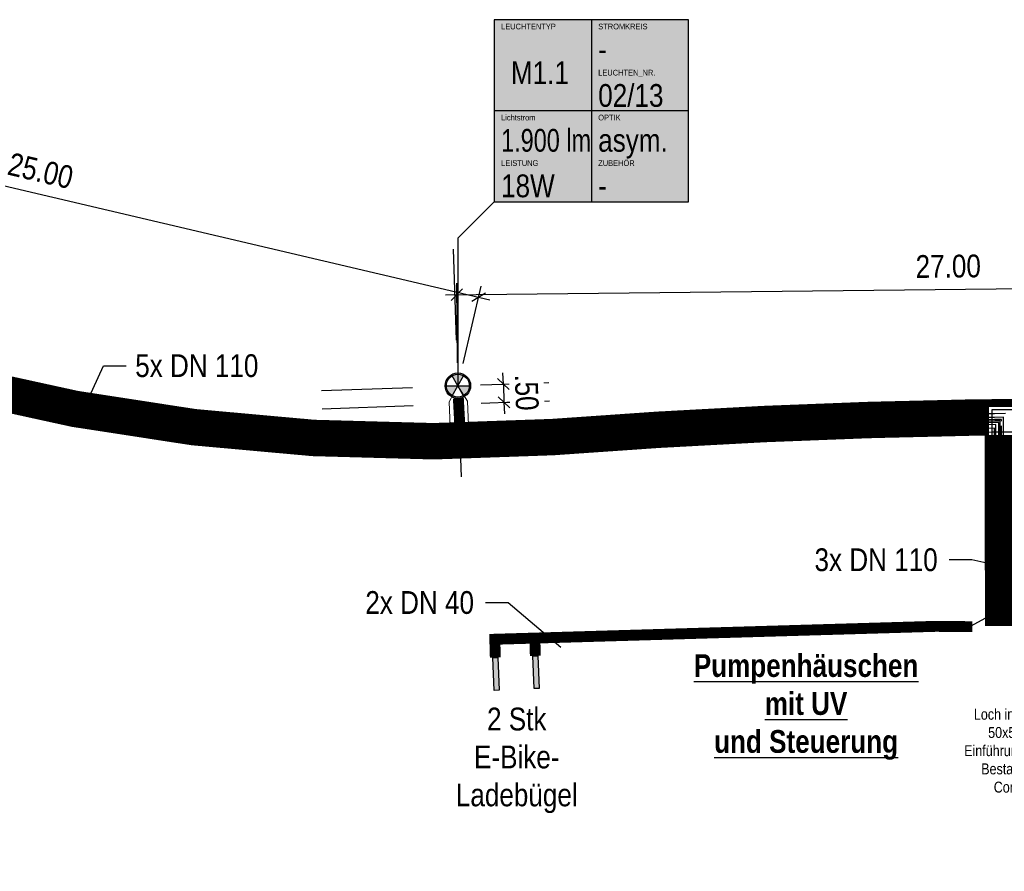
# Model space of a CAD drawing. Header units: metres. Extents: x 32339189 to 32339744, y 5702369 to 5702760.
# Tile 30 of 48: x 32339604 to 32339631, y 5702568 to 5702592. Entities that reach past the tile are written whole.
import ezdxf
from ezdxf import colors
from ezdxf.entities.mleader import LeaderData, LeaderLine
from ezdxf.enums import TextEntityAlignment as Align
from ezdxf.math import Vec2, Vec3

# ---------------------------------------------------------------- set-up
doc = ezdxf.new("R2010")
doc.units = ezdxf.units.M
doc.header["$MEASUREMENT"] = 0
doc.linetypes.add('19', pattern=[0.5, 0.25, -0.25])
doc.linetypes.add('DASHED2', pattern=[0.375, 0.25, -0.125])
for name, color, linetype in [('LRS-Kabel', 5, 'Continuous'), ('LRS_BEL_M1.1_Seidenweberleuchte', 10, 'Continuous'), ('LRS_BM', 7, 'Continuous'), ('LRS_Kodierungsfahne_M1.1', 41, 'Continuous'), ('LRS_Kodierungsfahnen', 7, 'Continuous'), ('LRS_L', 7, 'Continuous'), ('LRS_TXT', 7, 'Continuous')]:
    doc.layers.add(name, color=color, linetype=linetype)
doc.layers.add('LRS-Trasse und Kabelzugschächte', color=252, linetype='Continuous', lineweight=25)
doc.layers.add('LRS_Detail', color=7, linetype='Continuous', lineweight=25)
doc.styles.add('lrs-1_0250', font='ARIALN.TTF', dxfattribs={"height": 0.625})
doc.styles.add('lrs-txt', font='ARIALN.TTF', dxfattribs={"height": 1})
doc.dimstyles.new('lrs_1_0250', dxfattribs={"dimtxt": 0.625, "dimasz": 0.3125, "dimexe": 0.3125, "dimexo": 0.625, "dimgap": 0.3125, "dimtad": 1, "dimzin": 5, "dimdsep": 46, "dimtxsty": 'lrs-1_0250', "dimblk1": 'OBLIQUE', "dimblk2": 'OBLIQUE', "dimsah": 1, "dimcen": -0.3125, "dimdle": 0.3125, "dimclrd": 256, "dimclre": 256, "dimclrt": 256, "dimadec": 0, "dimazin": 0, "dimtfac": 1, "dimtix": 1, "dimtmove": 2, "dimatfit": 3, "dimldrblk": 'OBLIQUE', "dimfxl": 1, "dimtolj": 1, "dimtzin": 5, "dimlwd": -1, "dimlwe": -1, "dimarcsym": 0})

# ---------------------------------------------------------------- blocks, each defined once
blk = doc.blocks.new('KZS')
at = {"layer": 'LRS-Trasse und Kabelzugschächte'}
for points in [[(32340487.026, 5702640.324), (32340487.826, 5702640.324), (32340487.826, 5702641.124), (32340487.026, 5702641.124)], [(32340487.126, 5702640.424), (32340487.726, 5702640.424), (32340487.726, 5702641.024), (32340487.126, 5702641.024)]]:
    blk.add_lwpolyline(points, close=True, dxfattribs=at)
blk = doc.blocks.new('_None')
blk = doc.blocks.new('_OBLIQUE')
at = {"color": 0, "linetype": 'ByBlock'}
blk.add_line((-0.5, -0.5), (0.5, 0.5), dxfattribs=at)
blk = doc.blocks.new('*D65')
at = {"layer": 'DEFPOINTS', "color": 0}
for p in [(32339616.116, 5702581.615), (32339616.133, 5702581.115)]:
    blk.add_point(p, dxfattribs=at)
at = {"layer": 'LRS_BM'}
for p, q in [((32339617.365, 5702581.659), (32339617.354, 5702581.971)), ((32339616.74, 5702581.637), (32339617.677, 5702581.67)), ((32339617.365, 5702581.659), (32339617.382, 5702581.159)), ((32339616.758, 5702581.137), (32339617.695, 5702581.17)), ((32339617.382, 5702581.159), (32339617.393, 5702580.846))]:
    blk.add_line(p, q, dxfattribs=at)
at = {"layer": 'LRS_BM', "xscale": 0.3125, "yscale": 0.3125, "zscale": 0.3125}
for p, rotation in [((32339617.365, 5702581.659), 272.0127476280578), ((32339617.382, 5702581.159), 92.01274762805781)]:
    blk.add_blockref('_OBLIQUE', p, dxfattribs=dict(at, rotation=rotation))
at = {"layer": 'LRS_BM', "insert": (32339618.005, 5702581.431), "char_height": 0.625, "attachment_point": 5, "rotation": 272.0127, "style": 'lrs-1_0250', "bg_fill": 3, "box_fill_scale": 1.25, "bg_fill_color": 257, "bg_fill_transparency": 0}
blk.add_mtext('\\A1;.50', dxfattribs=at)
at = {"layer": 'DEFPOINTS', "color": 0}
blk.add_point((32339617.382, 5702581.159), dxfattribs=at)
blk = doc.blocks.new('*D66')
at = {"layer": 'DEFPOINTS', "color": 0}
for p in [(32339643.087, 5702584.406), (32339643.114, 5702581.906), (32339616.116, 5702581.615)]:
    blk.add_point(p, dxfattribs=at)
at = {"layer": 'LRS_BM'}
for p, q in [((32339643.107, 5702582.531), (32339643.083, 5702584.719)), ((32339615.776, 5702584.112), (32339643.399, 5702584.41)), ((32339616.109, 5702582.24), (32339616.085, 5702584.428))]:
    blk.add_line(p, q, dxfattribs=at)
at = {"layer": 'LRS_BM', "xscale": 0.3125, "yscale": 0.3125, "zscale": 0.3125}
for p, rotation in [((32339643.087, 5702584.406), 0.6181835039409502), ((32339616.089, 5702584.115), 180.6181835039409)]:
    blk.add_blockref('_OBLIQUE', p, dxfattribs=dict(at, rotation=rotation))
at = {"layer": 'LRS_BM', "insert": (32339629.581, 5702584.892), "char_height": 0.625, "attachment_point": 5, "rotation": 0.6182, "style": 'lrs-1_0250', "bg_fill": 3, "box_fill_scale": 1.25, "bg_fill_color": 257, "bg_fill_transparency": 0}
blk.add_mtext('\\A1;27.00', dxfattribs=at)
blk = doc.blocks.new('LRS_LF_1_250')
blk.add_hatch(color=256).paths.add_polyline_path([(0, 0), (5.333, 0), (5.333, 5), (0, 5)])
at = {"color": 7}
for p, q in [((2.667, 5), (2.667, 0)), ((5.333, 2.5), (0, 2.5))]:
    blk.add_line(p, q, dxfattribs=at)
blk.add_lwpolyline([(0, 0), (5.333, 0), (5.333, 5), (0, 5)], close=True, dxfattribs=at)
at = {"color": 7, "style": 'lrs-txt'}
for tag, height, p in [('LEUCHTENTYP', 0.156, (0.187, 4.812)), ('STROMKREIS', 0.156, (2.854, 4.812)), ('F1', 0.625, (2.854, 4.188)), ('LEUCHTEN_NR.', 0.156, (2.854, 3.546)), ('00/00', 0.625, (2.854, 2.919)), ('LAMPEN', 0.156, (0.187, 2.312)), ('OPTIK', 0.156, (2.854, 2.312)), ('-', 0.625, (0.187, 1.688)), ('-', 0.625, (2.854, 1.688)), ('LEISTUNG', 0.156, (0.187, 1.062)), ('ZUBEHÖR', 0.156, (2.854, 1.062)), ('-W', 0.625, (0.187, 0.438)), ('-', 0.625, (2.854, 0.438))]:
    blk.add_attdef(tag, text='', height=height, dxfattribs=at).set_placement(p, align=Align.MIDDLE_LEFT)
blk.add_attdef('TYP', text='', height=0.625, dxfattribs=at).set_placement((1.253, 3.543), align=Align.MIDDLE_CENTER)
blk = doc.blocks.new('*D89')
at = {"layer": 'DEFPOINTS', "color": 0}
for p in [(32339591.775, 5702587.318), (32339616.686, 5702584.049), (32339616.116, 5702581.615)]:
    blk.add_point(p, dxfattribs=at)
at = {"layer": 'LRS_BM'}
for p, q in [((32339591.917, 5702587.926), (32339592.416, 5702590.056)), ((32339592.041, 5702589.823), (32339616.99, 5702583.978)), ((32339616.258, 5702582.223), (32339616.757, 5702584.353))]:
    blk.add_line(p, q, dxfattribs=at)
at = {"layer": 'LRS_BM', "xscale": 0.3125, "yscale": 0.3125, "zscale": 0.3125}
for p, rotation in [((32339592.345, 5702589.752), 166.813974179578), ((32339616.686, 5702584.049), 346.813974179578)]:
    blk.add_blockref('_OBLIQUE', p, dxfattribs=dict(at, rotation=rotation))
at = {"layer": 'LRS_BM', "insert": (32339604.659, 5702587.515), "char_height": 0.625, "attachment_point": 5, "rotation": 346.814, "style": 'lrs-1_0250', "bg_fill": 3, "box_fill_scale": 1.25, "bg_fill_color": 257, "bg_fill_transparency": 0}
blk.add_mtext('\\A1;25.00', dxfattribs=at)
blk = doc.blocks.new('LRS_Leuchte_01_1_250')
h = blk.add_hatch(color=256)
h.paths.add_polyline_path([(-0.5, 0, 1), (0.5, 0, 1)])
h.paths.add_polyline_path([(0.45, 0, -1), (-0.45, 0, -1)], flags=16)
h.paths.add_polyline_path([(0, 0), (0.225, 0.39, 0.267949), (-0.225, 0.39)], flags=16)
h.paths.add_polyline_path([(0, 0), (-0.45, 0, 0.267949), (-0.225, -0.39)], flags=0)
h.paths.add_polyline_path([(0.225, -0.39, 0.267949), (0.45, 0), (0, 0)], flags=16)
for p, q in [((-0.225, -0.39), (0.225, 0.39)), ((0.225, -0.39), (-0.225, 0.39)), ((-0.45, 0), (0.45, 0))]:
    blk.add_line(p, q)
for radius in [0.5, 0.45]:
    blk.add_circle((0, 0), radius)

msp = doc.modelspace()

# ---------------------------------------------------------------- hatches: boundary and pattern name
at = {"layer": 'LRS_L'}
h = msp.add_hatch(color=256, dxfattribs=at)
h.dxf.hatch_style = 1
h.paths.add_polyline_path([(32339618.174, 5702574.197), (32339618.314, 5702574.203), (32339618.352, 5702573.304), (32339618.213, 5702573.298)])
h = msp.add_hatch(color=256, dxfattribs=at)
h.dxf.hatch_style = 1
h.paths.add_polyline_path([(32339617.075, 5702574.15), (32339617.215, 5702574.156), (32339617.253, 5702573.257), (32339617.114, 5702573.251)])

# ---------------------------------------------------------------- linework, layer by layer
at = {"layer": 'LRS-Kabel', "color": 0}
msp.add_lwpolyline([(32339630.679, 5702580.648), (32339630.679, 5702580.645)], dxfattribs=at)
at = {"layer": 'LRS-Trasse und Kabelzugschächte'}
for points, const_width in [([(32339631.679, 5702581.154), (32339630.852, 5702581.147), (32339630.438, 5702581.143)], 0.2), ([(32339631.081, 5702579.249), (32339631.088, 5702575.019), (32339631.08, 5702580.249)], 1), ([(32339617.145, 5702574.153), (32339617.131, 5702574.654), (32339629.241, 5702575.009), (32339630.24, 5702574.999)], 0.3)]:
    msp.add_lwpolyline(points, dxfattribs=dict(at, const_width=const_width))
at = {"layer": 'LRS-Trasse und Kabelzugschächte', "color": 254, "const_width": 0.3}
msp.add_lwpolyline([(32339618.231, 5702574.638), (32339618.244, 5702574.2)], dxfattribs=at)
at = {"layer": 'LRS_BM', "linetype": '19', "ltscale": 10}
msp.add_lwpolyline([(32339612.386, 5702580.983), (32339618.632, 5702581.202)], dxfattribs=at)
at = {"layer": 'LRS_Detail', "color": 1}
for points in [[(32339618.174, 5702574.197), (32339618.314, 5702574.203), (32339618.352, 5702573.304), (32339618.213, 5702573.298), (32339618.174, 5702574.197)], [(32339617.075, 5702574.15), (32339617.215, 5702574.156), (32339617.253, 5702573.257), (32339617.114, 5702573.251), (32339617.075, 5702574.15)]]:
    msp.add_lwpolyline(points, close=True, dxfattribs=at)

# ---------------------------------------------------------------- block references
at = {"layer": 'LRS-Trasse und Kabelzugschächte', "rotation": 180}
msp.add_blockref('KZS', (64680118.507, 11405221.373), dxfattribs=at)
at = {"layer": 'LRS_Kodierungsfahne_M1.1'}
ref = msp.add_blockref('LRS_LF_1_250', (32339617.115, 5702586.665), dxfattribs=at)
ref.add_attrib('00/00', '02/13', dxfattribs={"layer": 'LRS_Kodierungsfahnen', "height": 0.625, "style": 'lrs-txt'}).set_placement((32339619.97, 5702589.585), align=Align.MIDDLE_LEFT)
ref.add_attrib('LEUCHTEN_NR.', 'LEUCHTEN_NR.', dxfattribs={"layer": 'LRS_Kodierungsfahnen', "height": 0.15625, "style": 'lrs-txt'}).set_placement((32339619.97, 5702590.211), align=Align.MIDDLE_LEFT)
ref.add_attrib('-', '-', dxfattribs={"layer": 'LRS_Kodierungsfahnen', "height": 0.625, "style": 'lrs-txt'}).set_placement((32339619.97, 5702587.103), align=Align.MIDDLE_LEFT)
ref.add_attrib('ZUBEHÖR', 'ZUBEHÖR', dxfattribs={"layer": 'LRS_Kodierungsfahnen', "height": 0.1562, "style": 'lrs-txt'}).set_placement((32339619.97, 5702587.728), align=Align.MIDDLE_LEFT)
ref.add_attrib('-W', '18W', dxfattribs={"layer": 'LRS_Kodierungsfahnen', "height": 0.625, "style": 'lrs-txt'}).set_placement((32339617.303, 5702587.103), align=Align.MIDDLE_LEFT)
ref.add_attrib('LEISTUNG', 'LEISTUNG', dxfattribs={"layer": 'LRS_Kodierungsfahnen', "height": 0.1562, "style": 'lrs-txt'}).set_placement((32339617.303, 5702587.728), align=Align.MIDDLE_LEFT)
ref.add_attrib('-', '1.900 lm', dxfattribs={"layer": 'LRS_Kodierungsfahnen', "height": 0.625, "style": 'lrs-txt', "width": 0.9}).set_placement((32339617.303, 5702588.353), align=Align.MIDDLE_LEFT)
ref.add_attrib('LAMPEN', 'Lichtstrom', dxfattribs={"layer": 'LRS_Kodierungsfahnen', "height": 0.1562, "style": 'lrs-txt'}).set_placement((32339617.303, 5702588.978), align=Align.MIDDLE_LEFT)
ref.add_attrib('-', 'asym. ', dxfattribs={"layer": 'LRS_Kodierungsfahnen', "height": 0.625, "style": 'lrs-txt'}).set_placement((32339619.97, 5702588.353), align=Align.MIDDLE_LEFT)
ref.add_attrib('OPTIK', 'OPTIK', dxfattribs={"layer": 'LRS_Kodierungsfahnen', "height": 0.1562, "style": 'lrs-txt'}).set_placement((32339619.97, 5702588.978), align=Align.MIDDLE_LEFT)
ref.add_attrib('F1', '-', dxfattribs={"layer": 'LRS_Kodierungsfahnen', "height": 0.625, "style": 'lrs-txt'}).set_placement((32339619.97, 5702590.853), align=Align.MIDDLE_LEFT)
ref.add_attrib('STROMKREIS', 'STROMKREIS', dxfattribs={"layer": 'LRS_Kodierungsfahnen', "height": 0.1562, "style": 'lrs-txt'}).set_placement((32339619.97, 5702591.478), align=Align.MIDDLE_LEFT)
ref.add_attrib('TYP', 'M1.1', dxfattribs={"layer": 'LRS_Kodierungsfahnen', "height": 0.625, "style": 'lrs-txt'}).set_placement((32339618.368, 5702590.208), align=Align.MIDDLE_CENTER)
ref.add_attrib('LEUCHTENTYP', 'LEUCHTENTYP', dxfattribs={"layer": 'LRS_Kodierungsfahnen', "height": 0.15625, "style": 'lrs-txt'}).set_placement((32339617.303, 5702591.478), align=Align.MIDDLE_LEFT)

# ---------------------------------------------------------------- texts
at = {"layer": 'LRS_TXT', "width": 3.5, "style": 'lrs-1_0250', "bg_fill": 3, "box_fill_scale": 1.5, "bg_fill_color": 256, "bg_fill_transparency": 0}
for s, insert, char_height, attachment_point in [('2 Stk E-Bike-\\PLadebügel', (32339617.733, 5702572.777), 0.625, 2), ('Loch in Boden ca. 50x50cm zur Einführung der Rohre Bestandteil des Containers', (32339631.661, 5702571.593), 0.3, 5)]:
    msp.add_mtext(s, dxfattribs=dict(at, insert=insert, char_height=char_height, attachment_point=attachment_point))

# ---------------------------------------------------------------- dimensions: what is measured, and where the dimension line sits
at = {"layer": 'LRS_BM'}
dim = msp.add_aligned_dim(p1=(32339616.116, 5702581.615), p2=(32339643.114, 5702581.906), distance=2.5, dimstyle='lrs_1_0250', override={"dimtfill": 1}, dxfattribs=at)
dim.commit()
dim.dimension.update_dxf_attribs({"geometry": '*D66', "text_midpoint": (32339629.581, 5702584.892)})

# ---------------------------------------------------------------- leaders
at = {"layer": 'LRS-Trasse und Kabelzugschächte', "color": 7}
ml = msp.add_multileader_mtext('Standard', dxfattribs=at)
ml.set_content('5x DN 110', color=7, style='lrs-1_0250')
ml.set_leader_properties(color=256, linetype='ByLayer', lineweight=30)
ml.set_arrow_properties(name='NONE')
ml.build(insert=Vec2(0, 0))
ml.multileader.update_dxf_attribs({"dogleg_length": 0.625, "arrow_head_size": 0.625})
ctx = ml.context
ctx.base_point, ctx.char_height, ctx.arrow_head_size, ctx.landing_gap_size, ctx.plane_origin = Vec3(32339607.008, 5702582.161), 0.625, 0.625, 0.312, Vec3(32339608.645, 5702583.468)
ctx.text_align_type = 2
notes = []
notes.append((ctx, [(0, (1, 1, 0), (32339606.383, 5702582.161), (1, 0), 0.625, [(0, [(32339605.696, 5702580.661)], 256, [])])]))
ctx.mtext.insert, ctx.mtext.alignment = Vec3(32339610.639, 5702582.479), 3
ctx.mtext.has_bg_fill, ctx.mtext.bg_color, ctx.mtext.bg_scale_factor, ctx.mtext.bg_transparency, ctx.mtext.use_window_bg_color = 1, -1027028792, 1.5, 0, 1
for ctx, leaders in notes:
    for number, flags, end, landing, length, lines in leaders:
        leader = LeaderData()
        leader.index, (leader.has_last_leader_line, leader.has_dogleg_vector, leader.attachment_direction) = number, flags
        leader.last_leader_point, leader.dogleg_vector, leader.dogleg_length = Vec3(end), Vec3(landing), length
        for number, points, colour, breaks in lines:
            line = LeaderLine()
            line.index, line.vertices, line.color, line.breaks = number, Vec3.list(points), colors.encode_raw_color(colour), breaks
            leader.lines.append(line)
        ctx.leaders.append(leader)

# ---------------------------------------------------------------- next in the draw order: linework, layer by layer
at = {"layer": 'LRS_BM', "linetype": '19', "ltscale": 10}
for points in [[(32339615.984, 5702585.363), (32339616.204, 5702579.116)], [(32339612.368, 5702581.483), (32339618.614, 5702581.702)]]:
    msp.add_lwpolyline(points, dxfattribs=at)
at = {"layer": 'LRS_Kodierungsfahne_M1.1', "color": 7}
msp.add_lwpolyline([(32339617.115, 5702586.665), (32339616.115, 5702585.665), (32339616.115, 5702581.615)], dxfattribs=at)

# ---------------------------------------------------------------- next in the draw order: leaders
at = {"layer": 'LRS-Trasse und Kabelzugschächte', "color": 7}
ml = msp.add_multileader_mtext('Standard', dxfattribs=at)
ml.set_content('3x DN 110', color=7, style='lrs-1_0250')
ml.set_leader_properties(color=256, linetype='ByLayer', lineweight=30)
ml.set_arrow_properties(name='NONE')
ml.build(insert=Vec2(0, 0))
ml.multileader.update_dxf_attribs({"dogleg_length": 0.625, "arrow_head_size": 0.625})
ctx = ml.context
ctx.base_point, ctx.char_height, ctx.arrow_head_size, ctx.landing_gap_size, ctx.plane_origin = Vec3(32339625.66, 5702576.832), 0.625, 0.625, 0.312, Vec3(32339630.841, 5702578.002)
ctx.text_align_type = 2
notes = []
notes.append((ctx, [(0, (1, 1, 0), (32339630.228, 5702576.832), (-1, 0), 0.625, [(0, [(32339631.632, 5702576.522)], 256, [])])]))
ctx.mtext.insert, ctx.mtext.alignment = Vec3(32339629.291, 5702577.15), 3
ctx.mtext.has_bg_fill, ctx.mtext.bg_color, ctx.mtext.bg_scale_factor, ctx.mtext.bg_transparency, ctx.mtext.use_window_bg_color = 1, -1027028792, 1.5, 0, 1
for ctx, leaders in notes:
    for number, flags, end, landing, length, lines in leaders:
        leader = LeaderData()
        leader.index, (leader.has_last_leader_line, leader.has_dogleg_vector, leader.attachment_direction) = number, flags
        leader.last_leader_point, leader.dogleg_vector, leader.dogleg_length = Vec3(end), Vec3(landing), length
        for number, points, colour, breaks in lines:
            line = LeaderLine()
            line.index, line.vertices, line.color, line.breaks = number, Vec3.list(points), colors.encode_raw_color(colour), breaks
            leader.lines.append(line)
        ctx.leaders.append(leader)

# ---------------------------------------------------------------- next in the draw order: texts
at = {"layer": 'LRS_TXT', "insert": (32339625.677, 5702572.794), "char_height": 0.625, "width": 6.5, "attachment_point": 5, "style": 'lrs-1_0250', "bg_fill": 3, "box_fill_scale": 1.5, "bg_fill_color": 256, "bg_fill_transparency": 0}
msp.add_mtext('\\fArial Narrow|b1|i0|c0|p34;\\LPumpenhäuschen\\Pmit UV \\Pund Steuerung ', dxfattribs=at)

# ---------------------------------------------------------------- next in the draw order: dimensions: what is measured, and where the dimension line sits
at = {"layer": 'LRS_BM'}
dim = msp.add_aligned_dim(p1=(32339616.116, 5702581.615), p2=(32339616.133, 5702581.115), distance=1.25, dimstyle='lrs_1_0250', override={"dimtfill": 1}, dxfattribs=at)
dim.commit()
dim.dimension.update_dxf_attribs({"geometry": '*D65', "text_midpoint": (32339618.005, 5702581.431)})

# ---------------------------------------------------------------- next in the draw order: linework, layer by layer
at = {"layer": 'LRS-Kabel', "color": 3}
for points in [[(32339617.145, 5702574.153), (32339617.129, 5702574.704), (32339629.24, 5702575.059), (32339630.24, 5702575.049)], [(32339618.244, 5702574.2), (32339618.232, 5702574.637), (32339629.241, 5702574.959), (32339630.239, 5702574.949)]]:
    msp.add_lwpolyline(points, dxfattribs=at)
at = {"layer": 'LRS-Trasse und Kabelzugschächte'}
for points, const_width in [([(32339630.681, 5702580.745), (32339630.441, 5702580.743), (32339630.338, 5702580.742), (32339630.286, 5702580.742), (32339630.257, 5702580.742), (32339630.25, 5702580.742), (32339630.043, 5702580.737), (32339629.216, 5702580.717), (32339627.562, 5702580.678), (32339627.459, 5702580.675), (32339627.407, 5702580.674), (32339627.378, 5702580.674), (32339627.371, 5702580.673), (32339627.164, 5702580.665), (32339626.751, 5702580.649), (32339625.925, 5702580.617), (32339625.098, 5702580.585), (32339624.685, 5702580.569), (32339624.582, 5702580.565), (32339624.53, 5702580.563), (32339624.501, 5702580.562), (32339624.493, 5702580.561), (32339624.287, 5702580.55), (32339622.635, 5702580.461), (32339621.809, 5702580.416), (32339621.706, 5702580.411), (32339621.654, 5702580.408), (32339621.627, 5702580.406), (32339621.618, 5702580.406), (32339621.618, 5702580.406), (32339621.412, 5702580.392), (32339620.999, 5702580.363), (32339619.349, 5702580.249), (32339618.936, 5702580.22), (32339618.833, 5702580.213), (32339618.78, 5702580.209), (32339618.78, 5702580.209), (32339618.73, 5702580.206), (32339618.489, 5702580.197), (32339617.663, 5702580.168), (32339616.01, 5702580.11), (32339615.596, 5702580.096), (32339615.447, 5702580.091), (32339615.327, 5702580.094), (32339615.12, 5702580.1), (32339614.294, 5702580.122), (32339612.64, 5702580.168), (32339612.15, 5702580.181), (32339612.061, 5702580.189), (32339611.958, 5702580.199), (32339611.752, 5702580.217), (32339610.928, 5702580.291), (32339609.281, 5702580.44), (32339609.075, 5702580.459), (32339608.972, 5702580.468), (32339608.865, 5702580.478), (32339608.398, 5702580.549), (32339607.581, 5702580.675), (32339605.946, 5702580.927), (32339605.741, 5702580.958), (32339605.604, 5702580.979), (32339605.527, 5702580.996), (32339605.477, 5702581.007), (32339605.477, 5702581.007), (32339605.073, 5702581.095), (32339604.265, 5702581.272), (32339602.649, 5702581.625)], 1), ([(32339616.165, 5702580.609), (32339616.13, 5702581.271)], 0.3)]:
    msp.add_lwpolyline(points, dxfattribs=dict(at, const_width=const_width))

# ---------------------------------------------------------------- next in the draw order: dimensions: what is measured, and where the dimension line sits
at = {"layer": 'LRS_BM'}
dim = msp.add_aligned_dim(p1=(32339591.775, 5702587.318), p2=(32339616.116, 5702581.615), distance=2.5, dimstyle='lrs_1_0250', override={"dimtfill": 1}, dxfattribs=at)
dim.commit()
dim.dimension.update_dxf_attribs({"geometry": '*D89', "text_midpoint": (32339604.659, 5702587.515)})

# ---------------------------------------------------------------- next in the draw order: leaders
at = {"layer": 'LRS-Trasse und Kabelzugschächte', "color": 7}
ml = msp.add_multileader_mtext('Standard', dxfattribs=at)
ml.set_content('2x DN 40', color=7, style='lrs-1_0250')
ml.set_leader_properties(color=256, linetype='ByLayer', lineweight=30)
ml.set_arrow_properties(name='NONE')
ml.build(insert=Vec2(0, 0))
ml.multileader.update_dxf_attribs({"dogleg_length": 0.625, "arrow_head_size": 0.625})
ctx = ml.context
ctx.base_point, ctx.char_height, ctx.arrow_head_size, ctx.landing_gap_size, ctx.plane_origin = Vec3(32339613.318, 5702575.658), 0.625, 0.625, 0.312, Vec3(32339621.896, 5702577.233)
ctx.text_align_type = 2
notes = []
notes.append((ctx, [(0, (1, 1, 0), (32339617.497, 5702575.658), (-1, 0), 0.625, [(0, [(32339618.947, 5702574.426)], 256, [])])]))
ctx.mtext.insert, ctx.mtext.alignment = Vec3(32339616.559, 5702575.976), 3
ctx.mtext.has_bg_fill, ctx.mtext.bg_color, ctx.mtext.bg_scale_factor, ctx.mtext.bg_transparency, ctx.mtext.use_window_bg_color = 1, -1027028792, 1.5, 0, 1
for ctx, leaders in notes:
    for number, flags, end, landing, length, lines in leaders:
        leader = LeaderData()
        leader.index, (leader.has_last_leader_line, leader.has_dogleg_vector, leader.attachment_direction) = number, flags
        leader.last_leader_point, leader.dogleg_vector, leader.dogleg_length = Vec3(end), Vec3(landing), length
        for number, points, colour, breaks in lines:
            line = LeaderLine()
            line.index, line.vertices, line.color, line.breaks = number, Vec3.list(points), colors.encode_raw_color(colour), breaks
            leader.lines.append(line)
        ctx.leaders.append(leader)

# ---------------------------------------------------------------- next in the draw order: linework, layer by layer
at = {"layer": 'LRS-Kabel', "color": 4, "linetype": 'Continuous', "lineweight": 15}
msp.add_lwpolyline([(32339632.506, 5702581.161), (32339630.852, 5702581.147), (32339630.438, 5702581.143), (32339630.335, 5702581.142), (32339630.283, 5702581.142), (32339630.25, 5702581.142), (32339630.24, 5702581.141), (32339630.034, 5702581.137), (32339629.4, 5702581.122), (32339627.553, 5702581.078), (32339627.45, 5702581.075), (32339627.398, 5702581.074), (32339627.366, 5702581.073), (32339627.355, 5702581.073), (32339627.149, 5702581.065), (32339626.736, 5702581.049), (32339625.909, 5702581.017), (32339625.083, 5702580.985), (32339624.669, 5702580.969), (32339624.566, 5702580.965), (32339624.514, 5702580.963), (32339624.483, 5702580.961), (32339624.472, 5702580.961), (32339624.265, 5702580.95), (32339622.614, 5702580.86), (32339621.788, 5702580.816), (32339621.684, 5702580.81), (32339621.633, 5702580.807), (32339621.602, 5702580.806), (32339621.591, 5702580.805), (32339621.591, 5702580.805), (32339621.384, 5702580.791), (32339620.971, 5702580.762), (32339619.321, 5702580.648), (32339618.909, 5702580.619), (32339618.805, 5702580.612), (32339618.751, 5702580.608), (32339618.751, 5702580.608), (32339618.709, 5702580.605), (32339618.475, 5702580.597), (32339617.649, 5702580.568), (32339616.404, 5702580.524), (32339616.381, 5702581.191), (32339616.116, 5702581.615), (32339615.881, 5702581.173), (32339615.904, 5702580.507), (32339615.582, 5702580.496), (32339615.446, 5702580.491), (32339615.338, 5702580.494), (32339615.131, 5702580.499), (32339614.305, 5702580.522), (32339612.651, 5702580.568), (32339612.173, 5702580.581), (32339612.097, 5702580.588), (32339611.994, 5702580.597), (32339611.788, 5702580.616), (32339610.964, 5702580.69), (32339609.317, 5702580.839), (32339609.111, 5702580.857), (32339609.008, 5702580.866), (32339608.913, 5702580.875), (32339608.459, 5702580.945), (32339607.642, 5702581.071), (32339606.007, 5702581.322), (32339605.802, 5702581.353), (32339605.677, 5702581.373), (32339605.613, 5702581.387), (32339605.564, 5702581.397), (32339605.564, 5702581.397), (32339605.158, 5702581.486), (32339604.35, 5702581.663), (32339602.734, 5702582.016)], dxfattribs=at)
at = {"layer": 'LRS-Kabel'}
msp.add_lwpolyline([(32339631.012, 5702575.768), (32339631.004, 5702580.648), (32339630.856, 5702580.647), (32339630.442, 5702580.643), (32339630.339, 5702580.642), (32339630.287, 5702580.642), (32339630.258, 5702580.642), (32339630.252, 5702580.642), (32339630.045, 5702580.637), (32339629.219, 5702580.617), (32339627.565, 5702580.578), (32339627.461, 5702580.575), (32339627.41, 5702580.574), (32339627.382, 5702580.574), (32339627.375, 5702580.573), (32339627.168, 5702580.565), (32339626.755, 5702580.549), (32339625.928, 5702580.517), (32339625.102, 5702580.485), (32339624.689, 5702580.469), (32339624.585, 5702580.465), (32339624.534, 5702580.463), (32339624.506, 5702580.462), (32339624.499, 5702580.461), (32339624.292, 5702580.45), (32339622.641, 5702580.361), (32339621.815, 5702580.316), (32339621.711, 5702580.311), (32339621.66, 5702580.308), (32339621.633, 5702580.307), (32339621.625, 5702580.306), (32339621.625, 5702580.306), (32339621.419, 5702580.292), (32339621.006, 5702580.263), (32339619.356, 5702580.149), (32339618.943, 5702580.12), (32339618.84, 5702580.113), (32339618.788, 5702580.11), (32339618.788, 5702580.11), (32339618.735, 5702580.106), (32339618.493, 5702580.098), (32339617.666, 5702580.068), (32339616.013, 5702580.01), (32339615.6, 5702579.996), (32339615.448, 5702579.991), (32339615.324, 5702579.994), (32339615.118, 5702580), (32339614.291, 5702580.022), (32339612.637, 5702580.068), (32339612.144, 5702580.081), (32339612.052, 5702580.09), (32339611.949, 5702580.099), (32339611.743, 5702580.118), (32339610.919, 5702580.192), (32339609.272, 5702580.341), (32339609.066, 5702580.359), (32339608.963, 5702580.368), (32339608.852, 5702580.378), (32339608.383, 5702580.451), (32339607.566, 5702580.576), (32339605.931, 5702580.828), (32339605.726, 5702580.859), (32339605.586, 5702580.881), (32339605.506, 5702580.898), (32339605.456, 5702580.909), (32339605.456, 5702580.909), (32339605.051, 5702580.998), (32339604.243, 5702581.174), (32339602.627, 5702581.527)], dxfattribs=at)
at = {"layer": 'LRS-Kabel', "linetype": 'DASHED2'}
msp.add_lwpolyline([(32339631.049, 5702575.768), (32339631.041, 5702580.686), (32339630.855, 5702580.684), (32339630.442, 5702580.681), (32339630.339, 5702580.68), (32339630.287, 5702580.679), (32339630.258, 5702580.679), (32339630.251, 5702580.679), (32339630.045, 5702580.674), (32339629.218, 5702580.655), (32339627.564, 5702580.615), (32339627.461, 5702580.613), (32339627.409, 5702580.612), (32339627.38, 5702580.611), (32339627.373, 5702580.611), (32339627.167, 5702580.603), (32339626.753, 5702580.587), (32339625.927, 5702580.555), (32339625.101, 5702580.523), (32339624.687, 5702580.506), (32339624.584, 5702580.502), (32339624.532, 5702580.5), (32339624.504, 5702580.499), (32339624.497, 5702580.499), (32339624.29, 5702580.488), (32339622.638, 5702580.399), (32339621.813, 5702580.354), (32339621.709, 5702580.348), (32339621.658, 5702580.346), (32339621.63, 5702580.344), (32339621.622, 5702580.344), (32339621.622, 5702580.344), (32339621.416, 5702580.329), (32339621.003, 5702580.301), (32339619.353, 5702580.186), (32339618.941, 5702580.158), (32339618.837, 5702580.151), (32339618.785, 5702580.147), (32339618.785, 5702580.147), (32339618.733, 5702580.143), (32339618.491, 5702580.135), (32339617.665, 5702580.106), (32339616.012, 5702580.048), (32339615.598, 5702580.033), (32339615.448, 5702580.028), (32339615.325, 5702580.031), (32339615.119, 5702580.037), (32339614.292, 5702580.06), (32339612.638, 5702580.105), (32339612.146, 5702580.119), (32339612.055, 5702580.127), (32339611.952, 5702580.136), (32339611.746, 5702580.155), (32339610.923, 5702580.229), (32339609.275, 5702580.378), (32339609.069, 5702580.397), (32339608.966, 5702580.406), (32339608.857, 5702580.416), (32339608.389, 5702580.488), (32339607.571, 5702580.613), (32339605.936, 5702580.865), (32339605.732, 5702580.896), (32339605.593, 5702580.918), (32339605.514, 5702580.935), (32339605.464, 5702580.946), (32339605.464, 5702580.946), (32339605.059, 5702581.034), (32339604.251, 5702581.211), (32339602.635, 5702581.564)], dxfattribs=at)
at = {"layer": 'LRS-Kabel', "color": 4}
for points in [[(32339631.109, 5702575.768), (32339631.101, 5702580.749), (32339630.855, 5702580.747), (32339630.441, 5702580.743), (32339630.338, 5702580.742), (32339630.286, 5702580.742), (32339630.257, 5702580.742), (32339630.25, 5702580.742), (32339630.043, 5702580.737), (32339629.216, 5702580.717), (32339627.562, 5702580.678), (32339627.459, 5702580.675), (32339627.407, 5702580.674), (32339627.378, 5702580.674), (32339627.371, 5702580.673), (32339627.164, 5702580.665), (32339626.751, 5702580.649), (32339625.925, 5702580.617), (32339625.098, 5702580.585), (32339624.685, 5702580.569), (32339624.582, 5702580.565), (32339624.53, 5702580.563), (32339624.501, 5702580.562), (32339624.493, 5702580.561), (32339624.287, 5702580.55), (32339622.635, 5702580.461), (32339621.809, 5702580.416), (32339621.706, 5702580.411), (32339621.654, 5702580.408), (32339621.627, 5702580.406), (32339621.618, 5702580.406), (32339621.618, 5702580.406), (32339621.412, 5702580.392), (32339620.999, 5702580.363), (32339619.349, 5702580.249), (32339618.936, 5702580.22), (32339618.833, 5702580.213), (32339618.78, 5702580.209), (32339618.78, 5702580.209), (32339618.73, 5702580.206), (32339618.489, 5702580.197), (32339617.663, 5702580.168), (32339616.01, 5702580.11), (32339615.596, 5702580.096), (32339615.447, 5702580.091), (32339615.327, 5702580.094), (32339615.12, 5702580.1), (32339614.294, 5702580.122), (32339612.64, 5702580.168), (32339612.15, 5702580.181), (32339612.061, 5702580.189), (32339611.958, 5702580.199), (32339611.752, 5702580.217), (32339610.928, 5702580.291), (32339609.281, 5702580.44), (32339609.075, 5702580.459), (32339608.972, 5702580.468), (32339608.865, 5702580.478), (32339608.398, 5702580.549), (32339607.581, 5702580.675), (32339605.946, 5702580.927), (32339605.741, 5702580.958), (32339605.604, 5702580.979), (32339605.527, 5702580.996), (32339605.477, 5702581.007), (32339605.477, 5702581.007), (32339605.073, 5702581.095), (32339604.265, 5702581.272), (32339602.649, 5702581.625)], [(32339630.896, 5702575.768), (32339630.888, 5702580.547), (32339630.443, 5702580.543), (32339630.34, 5702580.542), (32339630.288, 5702580.542), (32339630.26, 5702580.542), (32339630.255, 5702580.542), (32339630.048, 5702580.537), (32339629.221, 5702580.517), (32339627.567, 5702580.478), (32339627.464, 5702580.476), (32339627.412, 5702580.474), (32339627.385, 5702580.474), (32339627.379, 5702580.473), (32339627.172, 5702580.465), (32339626.759, 5702580.449), (32339625.932, 5702580.417), (32339625.106, 5702580.385), (32339624.693, 5702580.369), (32339624.589, 5702580.365), (32339624.538, 5702580.363), (32339624.511, 5702580.362), (32339624.504, 5702580.362), (32339624.298, 5702580.35), (32339622.646, 5702580.261), (32339621.82, 5702580.217), (32339621.717, 5702580.211), (32339621.665, 5702580.208), (32339621.639, 5702580.207), (32339621.632, 5702580.206), (32339621.632, 5702580.206), (32339621.425, 5702580.192), (32339621.013, 5702580.163), (32339619.363, 5702580.049), (32339618.95, 5702580.021), (32339618.847, 5702580.014), (32339618.795, 5702580.01), (32339618.795, 5702580.01), (32339618.74, 5702580.006), (32339618.496, 5702579.998), (32339617.67, 5702579.969), (32339616.017, 5702579.911), (32339615.603, 5702579.896), (32339615.448, 5702579.891), (32339615.322, 5702579.894), (32339615.115, 5702579.9), (32339614.288, 5702579.922), (32339612.634, 5702579.968), (32339612.138, 5702579.981), (32339612.043, 5702579.99), (32339611.94, 5702579.999), (32339611.734, 5702580.018), (32339610.91, 5702580.092), (32339609.263, 5702580.241), (32339609.057, 5702580.26), (32339608.954, 5702580.269), (32339608.84, 5702580.279), (32339608.368, 5702580.352), (32339607.55, 5702580.477), (32339605.915, 5702580.729), (32339605.711, 5702580.76), (32339605.568, 5702580.782), (32339605.485, 5702580.801), (32339605.433, 5702580.812), (32339605.433, 5702580.812), (32339605.03, 5702580.9), (32339604.222, 5702581.076), (32339602.606, 5702581.43)]]:
    msp.add_lwpolyline(points, dxfattribs=at)
at = {"layer": 'LRS-Kabel', "color": 6}
for points in [[(32339631.154, 5702580.849), (32339630.854, 5702580.847), (32339630.441, 5702580.843), (32339630.337, 5702580.842), (32339630.285, 5702580.842), (32339630.255, 5702580.842), (32339630.247, 5702580.842), (32339630.041, 5702580.837), (32339629.214, 5702580.817), (32339627.56, 5702580.778), (32339627.457, 5702580.775), (32339627.405, 5702580.774), (32339627.375, 5702580.774), (32339627.367, 5702580.773), (32339627.16, 5702580.765), (32339626.747, 5702580.749), (32339625.921, 5702580.717), (32339625.094, 5702580.685), (32339624.681, 5702580.669), (32339624.578, 5702580.665), (32339624.526, 5702580.663), (32339624.497, 5702580.662), (32339624.488, 5702580.661), (32339624.282, 5702580.65), (32339622.63, 5702580.561), (32339621.804, 5702580.516), (32339621.701, 5702580.511), (32339621.649, 5702580.508), (32339621.62, 5702580.506), (32339621.611, 5702580.506), (32339621.611, 5702580.506), (32339621.405, 5702580.491), (32339620.992, 5702580.463), (32339619.342, 5702580.349), (32339618.929, 5702580.32), (32339618.826, 5702580.313), (32339618.773, 5702580.309), (32339618.773, 5702580.309), (32339618.724, 5702580.306), (32339618.486, 5702580.297), (32339617.659, 5702580.268), (32339616.006, 5702580.21), (32339615.593, 5702580.196), (32339615.447, 5702580.191), (32339615.33, 5702580.194), (32339615.123, 5702580.2), (32339614.296, 5702580.222), (32339612.643, 5702580.268), (32339612.156, 5702580.281), (32339612.07, 5702580.289), (32339611.967, 5702580.298), (32339611.761, 5702580.317), (32339610.937, 5702580.391), (32339609.29, 5702580.54), (32339609.084, 5702580.558), (32339608.981, 5702580.568), (32339608.877, 5702580.577), (32339608.414, 5702580.648), (32339607.596, 5702580.774), (32339605.961, 5702581.025), (32339605.757, 5702581.057), (32339605.622, 5702581.077), (32339605.549, 5702581.094), (32339605.499, 5702581.104), (32339605.499, 5702581.104), (32339605.094, 5702581.193), (32339604.286, 5702581.369), (32339602.67, 5702581.723)], [(32339630.862, 5702575.768), (32339630.854, 5702580.447), (32339630.444, 5702580.443), (32339630.341, 5702580.442), (32339630.289, 5702580.442), (32339630.262, 5702580.442), (32339630.257, 5702580.442), (32339630.05, 5702580.437), (32339629.223, 5702580.417), (32339627.57, 5702580.378), (32339627.466, 5702580.376), (32339627.415, 5702580.374), (32339627.388, 5702580.374), (32339627.383, 5702580.373), (32339627.176, 5702580.365), (32339626.763, 5702580.349), (32339625.936, 5702580.317), (32339625.11, 5702580.285), (32339624.697, 5702580.269), (32339624.593, 5702580.265), (32339624.542, 5702580.263), (32339624.515, 5702580.262), (32339624.51, 5702580.262), (32339624.303, 5702580.251), (32339622.651, 5702580.161), (32339621.825, 5702580.117), (32339621.722, 5702580.111), (32339621.671, 5702580.108), (32339621.645, 5702580.107), (32339621.638, 5702580.107), (32339621.638, 5702580.107), (32339621.432, 5702580.092), (32339621.02, 5702580.064), (32339619.37, 5702579.949), (32339618.957, 5702579.921), (32339618.854, 5702579.914), (32339618.803, 5702579.91), (32339618.803, 5702579.91), (32339618.745, 5702579.906), (32339618.5, 5702579.898), (32339617.673, 5702579.869), (32339616.02, 5702579.811), (32339615.607, 5702579.796), (32339615.448, 5702579.79), (32339615.319, 5702579.794), (32339615.112, 5702579.8), (32339614.285, 5702579.822), (32339612.632, 5702579.868), (32339612.132, 5702579.882), (32339612.034, 5702579.89), (32339611.931, 5702579.9), (32339611.725, 5702579.918), (32339610.901, 5702579.993), (32339609.254, 5702580.141), (32339609.048, 5702580.16), (32339608.945, 5702580.169), (32339608.828, 5702580.18), (32339608.353, 5702580.253), (32339607.535, 5702580.379), (32339605.9, 5702580.63), (32339605.696, 5702580.661), (32339605.549, 5702580.684), (32339605.463, 5702580.703), (32339605.411, 5702580.714), (32339605.411, 5702580.714), (32339605.009, 5702580.802), (32339604.201, 5702580.979), (32339602.585, 5702581.332)], [(32339630.974, 5702575.768), (32339630.967, 5702580.61), (32339630.856, 5702580.609), (32339630.443, 5702580.606), (32339630.339, 5702580.605), (32339630.288, 5702580.604), (32339630.259, 5702580.604), (32339630.253, 5702580.604), (32339630.046, 5702580.599), (32339629.219, 5702580.58), (32339627.566, 5702580.54), (32339627.462, 5702580.538), (32339627.411, 5702580.537), (32339627.383, 5702580.536), (32339627.376, 5702580.536), (32339627.17, 5702580.528), (32339626.756, 5702580.512), (32339625.93, 5702580.48), (32339625.103, 5702580.448), (32339624.69, 5702580.432), (32339624.587, 5702580.427), (32339624.535, 5702580.425), (32339624.508, 5702580.424), (32339624.501, 5702580.424), (32339624.294, 5702580.413), (32339622.643, 5702580.324), (32339621.817, 5702580.279), (32339621.713, 5702580.273), (32339621.662, 5702580.271), (32339621.635, 5702580.269), (32339621.627, 5702580.269), (32339621.627, 5702580.269), (32339621.421, 5702580.254), (32339621.009, 5702580.226), (32339619.358, 5702580.112), (32339618.946, 5702580.083), (32339618.843, 5702580.076), (32339618.791, 5702580.072), (32339618.791, 5702580.072), (32339618.737, 5702580.069), (32339618.494, 5702580.06), (32339617.668, 5702580.031), (32339616.014, 5702579.973), (32339615.601, 5702579.958), (32339615.448, 5702579.953), (32339615.323, 5702579.956), (32339615.117, 5702579.962), (32339614.29, 5702579.985), (32339612.636, 5702580.03), (32339612.142, 5702580.044), (32339612.049, 5702580.052), (32339611.946, 5702580.062), (32339611.74, 5702580.08), (32339610.916, 5702580.155), (32339609.268, 5702580.303), (32339609.063, 5702580.322), (32339608.96, 5702580.331), (32339608.848, 5702580.341), (32339608.377, 5702580.414), (32339607.56, 5702580.539), (32339605.925, 5702580.791), (32339605.721, 5702580.822), (32339605.579, 5702580.844), (32339605.498, 5702580.862), (32339605.447, 5702580.873), (32339605.447, 5702580.873), (32339605.043, 5702580.961), (32339604.235, 5702581.137), (32339602.619, 5702581.491)]]:
    msp.add_lwpolyline(points, dxfattribs=at)
at = {"layer": 'LRS-Kabel', "color": 0}
msp.add_lwpolyline([(32339602.563, 5702581.234), (32339604.179, 5702580.881), (32339604.987, 5702580.704), (32339605.389, 5702580.617), (32339605.389, 5702580.617), (32339605.442, 5702580.605), (32339605.531, 5702580.586), (32339605.681, 5702580.563), (32339605.885, 5702580.531), (32339607.52, 5702580.28), (32339608.338, 5702580.154), (32339608.816, 5702580.081), (32339608.936, 5702580.07), (32339609.039, 5702580.06), (32339609.245, 5702580.042), (32339610.892, 5702579.893), (32339611.716, 5702579.819), (32339611.922, 5702579.8), (32339612.025, 5702579.791), (32339612.126, 5702579.782), (32339612.629, 5702579.768), (32339614.283, 5702579.722), (32339615.109, 5702579.7), (32339615.316, 5702579.694), (32339615.449, 5702579.69), (32339615.61, 5702579.696), (32339616.024, 5702579.711), (32339617.677, 5702579.769), (32339618.503, 5702579.798), (32339618.751, 5702579.806), (32339618.81, 5702579.811), (32339618.81, 5702579.811), (32339618.861, 5702579.814), (32339618.964, 5702579.821), (32339619.376, 5702579.85), (32339621.027, 5702579.964), (32339621.439, 5702579.993), (32339621.645, 5702580.007), (32339621.645, 5702580.007), (32339621.651, 5702580.007), (32339621.676, 5702580.009), (32339621.728, 5702580.011), (32339621.831, 5702580.017), (32339622.657, 5702580.062), (32339624.308, 5702580.151), (32339624.515, 5702580.162), (32339624.52, 5702580.162), (32339624.545, 5702580.163), (32339624.597, 5702580.165), (32339624.7, 5702580.169), (32339625.114, 5702580.185), (32339625.94, 5702580.217), (32339626.767, 5702580.249), (32339627.18, 5702580.266), (32339627.386, 5702580.274), (32339627.391, 5702580.274), (32339627.417, 5702580.274), (32339627.469, 5702580.276), (32339627.572, 5702580.278), (32339629.226, 5702580.317), (32339630.053, 5702580.337), (32339630.259, 5702580.342), (32339630.263, 5702580.342), (32339630.29, 5702580.342), (32339630.341, 5702580.342), (32339630.445, 5702580.343), (32339630.779, 5702580.346), (32339630.787, 5702575.768)], dxfattribs=at)

# ---------------------------------------------------------------- next in the draw order: block references
at = {"layer": 'LRS_BEL_M1.1_Seidenweberleuchte', "xscale": 0.7000000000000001, "yscale": 0.7000000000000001, "zscale": 0.7000000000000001}
msp.add_blockref('LRS_Leuchte_01_1_250', (32339616.116, 5702581.615), dxfattribs=at)

# ---------------------------------------------------------------- next in the draw order: leaders
at = {"layer": 'LRS-Trasse und Kabelzugschächte', "color": 7}
ml = msp.add_multileader_mtext('Standard', dxfattribs=at)
ml.set_content('geaue Lage Enden Gräben\\Pund Einführung Container\\Psiehe Detailplan', color=7, style='lrs-1_0250')
ml.set_leader_properties(color=256, linetype='ByLayer', lineweight=30)
ml.set_arrow_properties(name='NONE')
ml.build(insert=Vec2(0, 0))
ml.multileader.update_dxf_attribs({"dogleg_length": 0.625, "arrow_head_size": 0.625})
ctx = ml.context
ctx.base_point, ctx.char_height, ctx.arrow_head_size, ctx.landing_gap_size, ctx.plane_origin = Vec3(32339634.543, 5702577.037), 0.625, 0.625, 0.312, Vec3(32339639.189, 5702576.715)
notes = []
notes.append((ctx, [(0, (1, 1, 0), (32339633.918, 5702577.037), (1, 0), 0.625, [(0, [(32339629.992, 5702574.908)], 256, [])])]))
ctx.mtext.insert, ctx.mtext.flow_direction = Vec3(32339634.856, 5702577.436), 5
ctx.mtext.has_bg_fill, ctx.mtext.bg_color, ctx.mtext.bg_scale_factor, ctx.mtext.bg_transparency, ctx.mtext.use_window_bg_color = 1, -1027028792, 1.5, 0, 1
for ctx, leaders in notes:
    for number, flags, end, landing, length, lines in leaders:
        leader = LeaderData()
        leader.index, (leader.has_last_leader_line, leader.has_dogleg_vector, leader.attachment_direction) = number, flags
        leader.last_leader_point, leader.dogleg_vector, leader.dogleg_length = Vec3(end), Vec3(landing), length
        for number, points, colour, breaks in lines:
            line = LeaderLine()
            line.index, line.vertices, line.color, line.breaks = number, Vec3.list(points), colors.encode_raw_color(colour), breaks
            leader.lines.append(line)
        ctx.leaders.append(leader)

doc.saveas('drawing.dxf')
